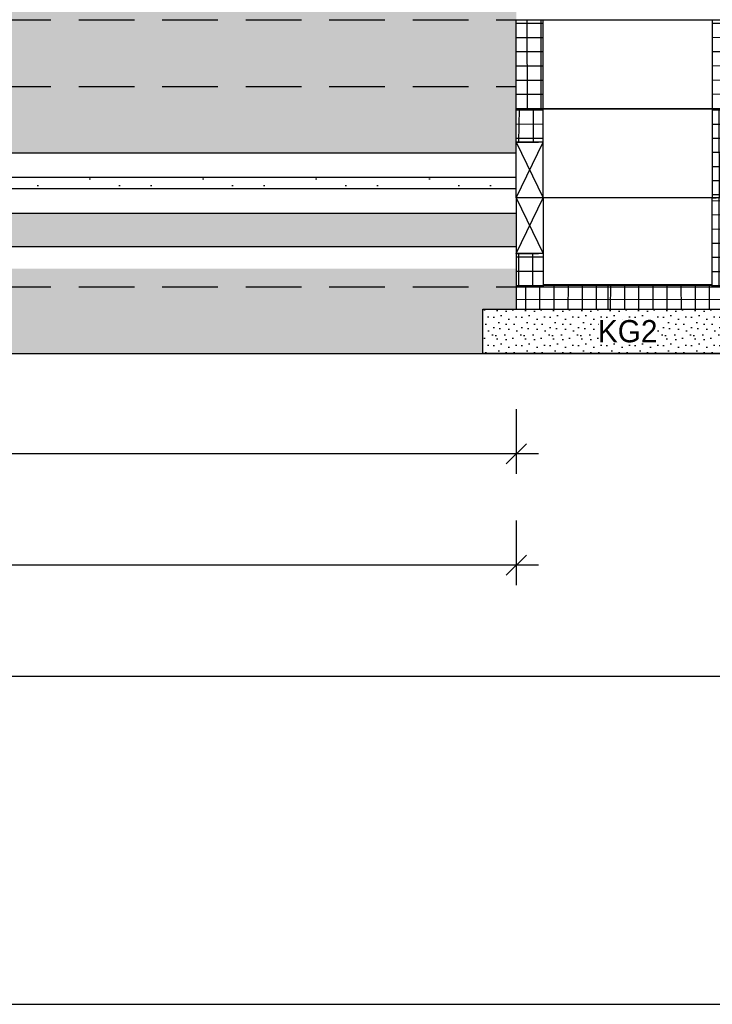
# Model space of a CAD drawing. Header units: metres. Extents: x -8 to 484, y -254 to 116.
# Tile 60 of 172: x 31.76 to 34.87, y 38.7 to 43.12. Entities that reach past the tile are written whole.
import ezdxf

# ---------------------------------------------------------------- set-up
doc = ezdxf.new("R2010")
doc.units = ezdxf.units.M
doc.linetypes.add('GESTRICHELT', pattern=[0.75, 0.5, -0.25])
doc.linetypes.add('STRICHLINIE', pattern=[0.75, 0.5, -0.25])
doc.layers.add('GTU_A_Ansichtsfenster', color=6, linetype='Continuous', plot=False)
for name, color, linetype in [('GTU_P', 1, 'Continuous'), ('GTU_P_Baugrube', 11, 'Continuous'), ('GTU_P_Baugrube_Bemaßung', 11, 'Continuous'), ('GTU_P_Bemaßung', 1, 'Continuous')]:
    doc.layers.add(name, color=color, linetype=linetype)
doc.styles.add('PROVI', font='PROVI.SHX')
doc.dimstyles.new('1zu50', dxfattribs={"dimscale": 0.5, "dimtxt": 0.2, "dimasz": 0.18, "dimexe": 0.18, "dimexo": 0.02, "dimgap": 0.09, "dimtad": 0, "dimtih": 1, "dimtoh": 1, "dimzin": 4, "dimdsep": 46, "dimtxsty": 'PROVI', "dimblk1": 'OBLIQUE', "dimblk2": 'OBLIQUE', "dimsah": 1, "dimcen": 0.3, "dimdle": 0.2, "dimclrd": 256, "dimclre": 256, "dimclrt": 256, "dimadec": 0, "dimazin": 0, "dimtfac": 1, "dimtdec": 4, "dimtofl": 0, "dimtmove": 2, "dimatfit": 3, "dimldrblk": 'NONE', "dimfxl": 0.4, "dimfxlon": 1, "dimtfill": 1, "dimtfillclr": 256, "dimtolj": 1, "dimtzin": 0, "dimlwd": -1, "dimlwe": -1, "dimarcsym": 0})
pattern_1 = [(0, (0.02032, 0.01016), (0, 0.508), [0, -0.508]), (0, (0.18288, 0.02032), (0, 0.508), [0, -0.508]), (0, (0.09144000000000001, 0.13208), (0, 0.508), [0, -0.508]), (0, (0.2032, 0.21336), (0, 0.508), [0, -0.508]), (0, (0.07112, 0.24384), (0, 0.508), [0, -0.508]), (0, (0.11176, 0.36576), (0, 0.508), [0, -0.508]), (0, (0.04064, 0.4572), (0, 0.508), [0, -0.508]), (0, (0.2032, 0.44704), (0, 0.508), [0, -0.508]), (0, (0.32512, 0.46736), (0, 0.508), [0, -0.508]), (0, (0.38608, 0.34544), (0, 0.508), [0, -0.508]), (0, (0.48768, 0.33528), (0, 0.508), [0, -0.508]), (0, (0.48768, 0.1524), (0, 0.508), [0, -0.508]), (0, (0.39624, 0.09144000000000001), (0, 0.508), [0, -0.508]), (0, (0.254, 0.12192), (0, 0.508), [0, -0.508]), (0, (0.34544, 0.21336), (0, 0.508), [0, -0.508]), (0, (0.254, 0.3048), (0, 0.508), [0, -0.508]), (0, (0.46736, 0.02032), (0, 0.508), [0, -0.508])]

# ---------------------------------------------------------------- blocks, each defined once
blk = doc.blocks.new('GTU_QP_KTB_Kabelaufbauschacht Gr V Zwischenrahmen ohne3')
h = blk.add_hatch()
h.set_pattern_fill('ANSI37', color=256, scale=0.02, angle=45)
h.set_pattern_definition([(90, (-3560839.204604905, -5932501.922391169), (-0.06349999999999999, 1.387778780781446e-17), []), (180, (-3560839.204604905, -5932501.922391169), (-1.387778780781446e-17, -0.06349999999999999), [])])
edge = h.paths.add_edge_path()
edge.add_line((-0.3600000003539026, 3.582012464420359e-11), (-0.469004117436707, 3.582012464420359e-11))
edge.add_line((-0.4690041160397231, 3.582012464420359e-11), (-0.4799999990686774, 3.582012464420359e-11))
edge.add_line((-0.4799999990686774, -8.955024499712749e-10), (-0.4799999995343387, 0.3999999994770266))
edge.add_line((-0.48, 0.4000000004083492), (-0.3599999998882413, 0.4000000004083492))
edge.add_line((-0.3599999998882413, 0.4000000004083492), (-0.35999999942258, 3.582012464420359e-11))
h = blk.add_hatch()
h.set_pattern_fill('ANSI37', color=256, scale=0.02, angle=45)
h.set_pattern_definition([(90, (-3560839.204604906, -5932501.922391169), (-0.06349999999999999, 1.387778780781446e-17), []), (180, (-3560839.204604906, -5932501.922391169), (-1.387778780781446e-17, -0.06349999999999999), [])])
edge = h.paths.add_edge_path()
edge.add_line((0.39999999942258, 0.4000000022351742), (0.52, 0.4000000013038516))
edge.add_line((0.5200000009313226, 0.400000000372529), (0.5199999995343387, 0))
edge.add_line((0.5199999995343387, 9.313225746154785e-10), (0.4000000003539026, 9.313225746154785e-10))
edge.add_line((0.3999999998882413, 9.313225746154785e-10), (0.3999999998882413, 0.4000000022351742))
for p, q in [((-0.4799999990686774, -8.955024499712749e-10), (-0.48, 0.4000000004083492)), ((-0.48, 0.4000000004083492), (0.52, 0.4000000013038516)), ((-0.3600000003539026, 3.582012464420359e-11), (-0.3599999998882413, 0.4000000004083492)), ((0.3999999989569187, 0.4000000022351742), (0.3999999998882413, 9.313225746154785e-10)), ((0.52, 0.4000000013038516), (0.5200000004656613, 9.313225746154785e-10)), ((0.5200000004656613, 9.313225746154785e-10), (-0.4799999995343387, -8.596823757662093e-10))]:
    blk.add_line(p, q)
blk = doc.blocks.new('GTU_QP_KTB_Kabelaufbauschacht Gr V Zwischenrahmen unten links')
at = {"layer": 'GTU_P'}
h = blk.add_hatch(dxfattribs=at)
h.set_pattern_fill('ANSI37', color=256, scale=0.02, angle=225.0000007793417)
h.set_pattern_definition([(270.0000007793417, (2572768.185072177, 5641191.845748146), (0.06349999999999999, 8.63732045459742e-10), []), (7.793417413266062e-07, (2572768.185072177, 5641191.845748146), (-8.63732045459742e-10, 0.06349999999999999), [])])
edge = h.paths.add_edge_path()
edge.add_line((0.37999999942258, 5.324903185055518e-09), (0.4890041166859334, 7.038917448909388e-09))
edge.add_line((0.4890041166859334, 7.038917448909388e-09), (0.4999999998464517, 6.328108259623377e-09))
edge.add_line((0.4999999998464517, 6.328108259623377e-09), (0.4999999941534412, 0.4000000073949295))
edge.add_line((0.4999999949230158, 0.4000000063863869), (0.3799999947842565, 0.4000000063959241))
edge.add_line((0.3799999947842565, 0.4000000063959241), (0.37999999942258, 5.324903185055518e-09))
h = blk.add_hatch(dxfattribs=at)
h.set_pattern_fill('ANSI37', color=256, scale=0.02, angle=225.0000007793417)
h.set_pattern_definition([(270.0000007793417, (2572768.175045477, 5641191.845748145), (0.06349999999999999, 8.63732045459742e-10), []), (7.793417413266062e-07, (2572768.175045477, 5641191.845748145), (-8.63732045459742e-10, 0.06349999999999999), [])])
h.paths.add_polyline_path([(-0.3800000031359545, 0.1500000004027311), (-0.50000000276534, 0.1500000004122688), (-0.4999999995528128, -7.417561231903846e-09), (-0.379999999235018, -5.906225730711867e-09)])
for p, q in [((0.4999999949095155, 0.4000000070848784), (-0.5000000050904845, 0.3999999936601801)), ((-0.5000000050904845, 0.3999999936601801), (-0.4999999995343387, -6.712348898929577e-09)), ((-0.5000000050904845, 0.3999999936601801), (-0.3800000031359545, 0.150000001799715)), ((-0.5000000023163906, 0.1500000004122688), (-0.3800000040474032, 0.3999999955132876)), ((-0.3800000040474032, 0.3999999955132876), (-0.3800000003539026, -5.324902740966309e-09)), ((0.37999999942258, 5.324903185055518e-09), (0.3799999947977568, 0.4000000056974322)), ((0.3799999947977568, 0.4000000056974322), (0.3966497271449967, 0.4000000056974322)), ((0.4999999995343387, 6.712349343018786e-09), (0.4999999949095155, 0.4000000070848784)), ((-0.5000000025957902, 0.1500000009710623), (-0.401029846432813, 0.15000000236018)), ((-0.3800000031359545, 0.150000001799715), (-0.5000000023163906, 0.1500000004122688)), ((-0.4999999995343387, -6.712348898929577e-09), (0.4999999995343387, 6.712349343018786e-09))]:
    blk.add_line(p, q, dxfattribs=at)
blk = doc.blocks.new('TU_QP_Auflager aus Kiessand KS Gr V')
blk.add_lwpolyline([(2572782.219796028, 5641190.927870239), (2572782.219796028, 5641191.127870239), (2572783.519757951, 5641191.127870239), (2572783.519757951, 5641190.927870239)], close=True)
blk = doc.blocks.new('GTU_QP_KTB_Kabelaufbauschacht Gr V Bodenplatte')
at = {"layer": 'GTU_P'}
h = blk.add_hatch(dxfattribs=at)
h.set_pattern_fill('ANSI37', color=256, scale=0.02, angle=44.99999999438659)
h.set_pattern_definition([(90, (-2572767.782390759, -5641189.548192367), (-0.0635, 6.221263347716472e-12), []), (180, (-2572767.782390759, -5641189.548192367), (-6.221263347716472e-12, -0.0635), [])])
h.paths.add_polyline_path([(1, -0.09999999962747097), (1, 0), (0.8799999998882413, 0), (0.8799999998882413, 0.009999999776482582), (0.1200000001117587, 0.009999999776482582), (0.1200000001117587, 0), (0, 0), (0, -0.09999999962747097)])
h = blk.add_hatch(dxfattribs=at)
h.set_pattern_fill('DOTS2', color=256, scale=0.005, style=0)
h.set_pattern_definition([(0, (298.5661866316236, -62.68919199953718), (0, 0.127), [0, -0.127]), (0, (298.6068266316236, -62.68665199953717), (0, 0.127), [0, -0.127]), (0, (298.5839666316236, -62.65871199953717), (0, 0.127), [0, -0.127]), (0, (298.6119066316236, -62.63839199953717), (0, 0.127), [0, -0.127]), (0, (298.5788866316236, -62.63077199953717), (0, 0.127), [0, -0.127]), (0, (298.5890466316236, -62.60029199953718), (0, 0.127), [0, -0.127]), (0, (298.5712666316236, -62.57743199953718), (0, 0.127), [0, -0.127]), (0, (298.6119066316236, -62.57997199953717), (0, 0.127), [0, -0.127]), (0, (298.6423866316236, -62.57489199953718), (0, 0.127), [0, -0.127]), (0, (298.6576266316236, -62.60537199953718), (0, 0.127), [0, -0.127]), (0, (298.6830266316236, -62.60791199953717), (0, 0.127), [0, -0.127]), (0, (298.6830266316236, -62.65363199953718), (0, 0.127), [0, -0.127]), (0, (298.6601666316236, -62.66887199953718), (0, 0.127), [0, -0.127]), (0, (298.6246066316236, -62.66125199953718), (0, 0.127), [0, -0.127]), (0, (298.6474666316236, -62.63839199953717), (0, 0.127), [0, -0.127]), (0, (298.6246066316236, -62.61553199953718), (0, 0.127), [0, -0.127]), (0, (298.6779466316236, -62.68665199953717), (0, 0.127), [0, -0.127])])
h.paths.add_polyline_path([(-0.1499809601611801, -0.1000000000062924), (-0.1499809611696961, -0.2999999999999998), (1.149980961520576, -0.2999999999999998), (1.14998096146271, -0.1000000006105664)])
for p, q in [((0, 0), (0, -0.09999999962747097)), ((0, 0), (0.1200000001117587, 0)), ((0.1200000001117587, 0.009999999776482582), (0.8799999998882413, 0.009999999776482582)), ((0.8799999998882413, 0), (1, 0)), ((1, 0), (1, -0.09999999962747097)), ((0, -0.09999999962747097), (1, -0.09999999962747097))]:
    blk.add_line(p, q, dxfattribs=at)
at = {"layer": 'GTU_P', "linetype": 'GESTRICHELT'}
for p, q in [((0.4111999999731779, 0.009999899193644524), (0.4111999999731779, -0.100000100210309)), ((0.5487999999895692, 0.009999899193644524), (0.5487999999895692, -0.100000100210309))]:
    blk.add_line(p, q, dxfattribs=at)
at = {"layer": 'GTU_P', "rotation": 359.9999999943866}
blk.add_blockref('TU_QP_Auflager aus Kiessand KS Gr V', (-2572782.370329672, -5641191.227618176), dxfattribs=at)
at = {"layer": 'GTU_P', "insert": (0.5, -0.1999999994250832), "char_height": 0.1, "width": 0.2616926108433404, "attachment_point": 5, "style": 'PROVI', "bg_fill": 3, "box_fill_scale": 1, "bg_fill_color": 256, "bg_fill_true_color": 13158600, "bg_fill_transparency": 0}
blk.add_mtext('KG2', dxfattribs=at)
blk = doc.blocks.new('_OBLIQUE')
at = {"color": 0, "linetype": 'ByBlock'}
blk.add_line((-0.5, -0.5), (0.5, 0.5), dxfattribs=at)
blk = doc.blocks.new('*D125')
at = {"layer": 'Defpoints', "color": 0, "linetype": 'Continuous'}
for p in [(28.64982143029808, 42.25383254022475), (33.98982143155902, 42.15428105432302), (33.98982143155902, 41.17313695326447)]:
    blk.add_point(p, dxfattribs=at)
at = {"layer": 'GTU_P_Bemaßung', "linetype": 'Continuous'}
for p, q in [((28.64982143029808, 41.37313695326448), (28.64982143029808, 41.08313695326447)), ((33.98982143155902, 41.37313695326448), (33.98982143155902, 41.08313695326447)), ((28.54982143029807, 41.17313695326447), (31.15082143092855, 41.17313695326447)), ((34.08982143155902, 41.17313695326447), (31.48882143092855, 41.17313695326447))]:
    blk.add_line(p, q, dxfattribs=at)
at = {"layer": 'GTU_P_Bemaßung', "linetype": 'Continuous', "xscale": 0.09, "yscale": 0.09, "zscale": 0.09, "rotation": 180}
blk.add_blockref('_OBLIQUE', (28.64982143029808, 41.17313695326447), dxfattribs=at)
at = {"layer": 'GTU_P_Bemaßung', "linetype": 'Continuous', "xscale": 0.09, "yscale": 0.09, "zscale": 0.09}
blk.add_blockref('_OBLIQUE', (33.98982143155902, 41.17313695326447), dxfattribs=at)
at = {"layer": 'GTU_P_Bemaßung', "linetype": 'Continuous', "insert": (31.31982143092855, 41.17313695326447), "char_height": 0.1, "attachment_point": 5, "style": 'PROVI', "bg_fill": 3, "box_fill_scale": 1.1, "bg_fill_color": 256, "bg_fill_true_color": 13158600, "bg_fill_transparency": 0}
blk.add_mtext('\\A1;5.34', dxfattribs=at)
blk = doc.blocks.new('_None')
blk = doc.blocks.new('*D126')
at = {"layer": 'Defpoints', "color": 0, "linetype": 'Continuous'}
for p in [(3.75005423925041, 42.15428147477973), (33.98982143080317, 42.15428189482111), (33.98982143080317, 40.67313695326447)]:
    blk.add_point(p, dxfattribs=at)
at = {"layer": 'GTU_P_Bemaßung', "linetype": 'Continuous'}
for p, q in [((3.75005423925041, 40.87313695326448), (3.75005423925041, 40.58313695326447)), ((33.98982143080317, 40.87313695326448), (33.98982143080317, 40.58313695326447)), ((3.65005423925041, 40.67313695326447), (18.66093783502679, 40.67313695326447)), ((34.08982143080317, 40.67313695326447), (19.07893783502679, 40.67313695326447))]:
    blk.add_line(p, q, dxfattribs=at)
at = {"layer": 'GTU_P_Bemaßung', "linetype": 'Continuous', "xscale": 0.09, "yscale": 0.09, "zscale": 0.09, "rotation": 180}
blk.add_blockref('_OBLIQUE', (3.75005423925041, 40.67313695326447), dxfattribs=at)
at = {"layer": 'GTU_P_Bemaßung', "linetype": 'Continuous', "xscale": 0.09, "yscale": 0.09, "zscale": 0.09}
blk.add_blockref('_OBLIQUE', (33.98982143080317, 40.67313695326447), dxfattribs=at)
at = {"layer": 'GTU_P_Bemaßung', "linetype": 'Continuous', "insert": (18.86993783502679, 40.67313695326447), "char_height": 0.1, "attachment_point": 5, "style": 'PROVI', "bg_fill": 3, "box_fill_scale": 1.1, "bg_fill_color": 256, "bg_fill_true_color": 13158600, "bg_fill_transparency": 0}
blk.add_mtext('\\A1;30.24', dxfattribs=at)
blk = doc.blocks.new('*D189')
at = {"layer": 'Defpoints', "color": 0, "linetype": 'Continuous'}
for p in [(2.150000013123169, 41.62313695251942), (35.58982143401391, 41.62313695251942), (35.58982143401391, 40.17313695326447)]:
    blk.add_point(p, dxfattribs=at)
at = {"layer": 'GTU_P_Baugrube_Bemaßung', "linetype": 'Continuous'}
for p, q in [((2.150000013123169, 40.37313695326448), (2.150000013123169, 40.08313695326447)), ((35.58982143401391, 40.37313695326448), (35.58982143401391, 40.08313695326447)), ((2.050000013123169, 40.17313695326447), (18.65591072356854, 40.17313695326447)), ((35.68982143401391, 40.17313695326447), (19.08391072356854, 40.17313695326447))]:
    blk.add_line(p, q, dxfattribs=at)
at = {"layer": 'GTU_P_Baugrube_Bemaßung', "linetype": 'Continuous', "xscale": 0.09, "yscale": 0.09, "zscale": 0.09, "rotation": 180}
blk.add_blockref('_OBLIQUE', (2.150000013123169, 40.17313695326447), dxfattribs=at)
at = {"layer": 'GTU_P_Baugrube_Bemaßung', "linetype": 'Continuous', "xscale": 0.09, "yscale": 0.09, "zscale": 0.09}
blk.add_blockref('_OBLIQUE', (35.58982143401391, 40.17313695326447), dxfattribs=at)
at = {"layer": 'GTU_P_Baugrube_Bemaßung', "linetype": 'Continuous', "insert": (18.86991072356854, 40.17313695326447), "char_height": 0.1, "attachment_point": 5, "style": 'PROVI', "bg_fill": 3, "box_fill_scale": 1.1, "bg_fill_color": 256, "bg_fill_true_color": 13158600, "bg_fill_transparency": 0}
blk.add_mtext('\\A1;33.44', dxfattribs=at)

msp = doc.modelspace()

# ---------------------------------------------------------------- hatches: boundary and pattern name
at = {"layer": 'GTU_P'}
h = msp.add_hatch(dxfattribs=at)
h.set_pattern_fill('SCREED', color=256, scale=0.02, angle=45, style=0)
h.set_pattern_definition([(45, (1.999819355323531, 0.09955141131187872), (0.5388153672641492, 0.8980256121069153), [-0.127, 0, -0.381, 0]), (45, (1.990839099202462, 0.1085316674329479), (0.5388153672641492, 0.8980256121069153), [-0.0508, 0, -0.1778, 0, -0.09144000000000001, 0, -0.381, 0]), (45, (1.981858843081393, 0.117511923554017), (0.5388153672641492, 0.8980256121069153), [-0.0254, 0, -0.127, 0, -0.127, 0, -0.2794, 0, -0.09144000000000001, 0]), (45, (1.972878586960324, 0.1264921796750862), (0.5388153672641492, 0.8980256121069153), [-0.09144000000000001, 0, -0.4064, 0]), (45, (1.963898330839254, 0.1354724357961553), (0.5388153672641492, 0.8980256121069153), [-0.3048, 0, -0.3048, 0]), (45, (1.954918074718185, 0.1444526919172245), (0.5388153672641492, 0.8980256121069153), [-0.4318, 0]), (45, (1.945937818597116, 0.1534329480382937), (0.5388153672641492, 0.8980256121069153), [-0.127, 0, -0.5588000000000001, 0]), (45, (1.936957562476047, 0.1624132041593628), (0.5388153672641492, 0.8980256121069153), [-0.1778, 0, -0.1016, 0]), (45, (1.927977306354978, 0.171393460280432), (0.5388153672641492, 0.8980256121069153), [-0.254, 0]), (45, (1.91001679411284, 0.1893539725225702), (0.5388153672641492, 0.8980256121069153), [-0.03556, 0, -0.381, 0, -0.2286, 0]), (45, (1.90103653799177, 0.1983342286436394), (0.5388153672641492, 0.8980256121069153), [-0.0508, 0, -0.00508, 0, -0.127, 0]), (45, (1.892056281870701, 0.2073144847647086), (0.5388153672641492, 0.8980256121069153), [-0.0254, 0, -0.3302, 0, -0.381, 0]), (45, (1.883076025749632, 0.2162947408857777), (0.5388153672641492, 0.8980256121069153), [-0.254, 0]), (45, (1.874095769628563, 0.2252749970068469), (0.5388153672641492, 0.8980256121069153), [-0.127, 0, -0.5334000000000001, 0]), (45, (1.856135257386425, 0.2432355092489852), (0.5388153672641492, 0.8980256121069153), [-0.6096, 0]), (45, (1.847155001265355, 0.2522157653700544), (0.5388153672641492, 0.8980256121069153), [-0.127, 0, -0.01016, 0, -0.1778, 0]), (45, (1.838174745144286, 0.2611960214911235), (0.5388153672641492, 0.8980256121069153), [-0.03556, 0, -0.254, 0, -0.1016, 0, -0.1778, 0, -0.2032, 0]), (45, (1.829194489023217, 0.2701762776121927), (0.5388153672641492, 0.8980256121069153), [-0.0762, 0, -0.1016, 0, -0.254, 0, -0.01016, 0, -0.127, 0]), (45, (1.820214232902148, 0.2791565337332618), (0.5388153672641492, 0.8980256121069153), [-0.254, 0])])
h.paths.add_polyline_path([(3.75005423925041, 42.15428147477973), (3.750442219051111, 42.00428147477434), (8.875224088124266, 42.00428140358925), (8.874836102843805, 42.15428140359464)])
h.paths.add_polyline_path([(33.98982142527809, 42.1038330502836), (33.98982142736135, 42.25381207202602), (28.64982143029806, 42.25381574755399), (28.64982143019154, 42.10383302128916)])
h.paths.add_polyline_path([(24.04982143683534, 42.15428119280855), (24.0498214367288, 42.00428119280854), (27.64981935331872, 42.00428114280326), (27.64981935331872, 42.15428114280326)])
h.paths.add_polyline_path([(19.34982558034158, 42.15428125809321), (19.34982558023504, 42.0042812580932), (23.04981935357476, 42.00428120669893), (23.04981935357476, 42.15428120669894)])
h.paths.add_polyline_path([(14.62482349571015, 42.15428132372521), (14.62521148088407, 42.00428132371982), (18.349823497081, 42.0042812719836), (18.349823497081, 42.15428127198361)])
h.paths.add_polyline_path([(9.874838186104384, 42.15428138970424), (9.87522617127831, 42.00428138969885), (13.62482141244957, 42.0042813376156), (13.62482141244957, 42.15428133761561)])
at = {"layer": 'GTU_P_Baugrube', "linetype": 'Continuous', "transparency": 33554687}
h = msp.add_hatch(dxfattribs=at)
h.set_pattern_fill('DOTS2', color=256, scale=0.02, style=0)
h.set_pattern_definition(pattern_1)
h.paths.add_polyline_path([(2.75, 41.92313695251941), (2.150000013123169, 41.92313695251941), (2.150000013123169, 41.62313695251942), (27.49984047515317, 41.62313695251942), (27.49984047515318, 41.82313696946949), (27.64982143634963, 41.82313696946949), (27.64982143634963, 41.92313696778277), (24.04982143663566, 41.92313695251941), (24.04982143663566, 41.87313696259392), (24.19980239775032, 41.87313696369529), (24.19980239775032, 41.67313696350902), (22.89984047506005, 41.67313696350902), (22.89984047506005, 41.87313696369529), (23.04982143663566, 41.87313696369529), (23.04982143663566, 41.92313695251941), (19.34982349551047, 41.92313695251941), (19.34982349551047, 41.87313696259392), (19.49980445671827, 41.87313696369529), (19.49980445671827, 41.67313696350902), (18.19984253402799, 41.67313696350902), (18.19984253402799, 41.87313696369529), (18.34982349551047, 41.87313696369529), (18.34982349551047, 41.92313695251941), (14.62482349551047, 41.92313695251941), (14.62482349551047, 41.87313696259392), (14.77480445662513, 41.87313696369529), (14.77480445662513, 41.67313696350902), (13.47484253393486, 41.67313696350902), (13.47484253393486, 41.87313696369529), (13.62482349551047, 41.87313696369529), (13.62482349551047, 41.92313695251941), (9.874836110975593, 41.92313695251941), (9.874838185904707, 41.92313695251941), (9.874838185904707, 41.87313696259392), (10.02481914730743, 41.87313696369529), (10.02481914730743, 41.67313696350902), (8.724857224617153, 41.67313696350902), (8.724857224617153, 41.87313696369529), (8.874838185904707, 41.87313696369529), (8.874838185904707, 41.92313695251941), (3.75000001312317, 41.92313695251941), (3.75000001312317, 41.8731369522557), (3.899980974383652, 41.87313695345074), (3.899980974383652, 41.67313695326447), (2.60001905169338, 41.67313695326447), (2.60001905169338, 41.87313695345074), (2.75000001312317, 41.87313695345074)])
h.paths.add_polyline_path([(2.150000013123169, 41.92313695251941), (2.75, 41.92313695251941), (2.75000001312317, 41.97313695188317), (2.750000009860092, 42.22313695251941), (2.150000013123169, 42.22313695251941)])
h.paths.add_polyline_path([(2.150000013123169, 42.22313695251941), (2.75, 42.22313695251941), (2.750000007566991, 42.37313695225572), (2.750000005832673, 42.52313695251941), (2.150000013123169, 42.52313695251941)])
h.paths.add_polyline_path([(2.150000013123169, 42.52313695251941), (2.75, 42.52313695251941), (2.750000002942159, 42.77313695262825), (2.749999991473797, 42.82313695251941), (2.150000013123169, 42.82313695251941)])
h.paths.add_polyline_path([(2.75, 43.1231369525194), (2.150000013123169, 43.1231369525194), (2.150000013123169, 42.82313695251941), (2.75, 42.82313695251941)])
h.paths.add_polyline_path([(2.749999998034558, 43.17324995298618), (2.749999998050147, 43.4231369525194), (2.150000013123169, 43.4231369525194), (2.150000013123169, 43.1231369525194), (2.75, 43.1231369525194), (2.749999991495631, 43.17313697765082)])
h.paths.add_polyline_path([(2.75, 43.7231369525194), (2.150000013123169, 43.7231369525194), (2.150000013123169, 43.4231369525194), (2.75, 43.4231369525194), (2.749999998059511, 43.57324995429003)])
h.paths.add_polyline_path([(2.75, 44.02313695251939), (2.150000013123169, 44.02313695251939), (2.150000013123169, 43.7231369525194), (2.75, 43.7231369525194), (2.750000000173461, 43.97324995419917)])
h.paths.add_polyline_path([(2.150000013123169, 44.02313695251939), (2.75, 44.02313695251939), (2.75, 44.04824995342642), (2.75, 44.12324995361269), (2.150000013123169, 44.12324995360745)])
h.paths.add_polyline_path([(3.749999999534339, 44.12324995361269), (3.749999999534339, 44.04824995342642), (3.75, 44.01395704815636), (5.279631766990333, 44.09043863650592), (5.328848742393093, 44.1232499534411)])
h.paths.add_polyline_path([(3.750000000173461, 43.97324995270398), (3.749999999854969, 43.7135822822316), (4.792537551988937, 43.76570915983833), (5.279631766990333, 44.09043863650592), (3.749999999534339, 44.01395704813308)])
h.paths.add_polyline_path([(3.749999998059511, 43.57324995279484), (3.749999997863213, 43.4132075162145), (4.30544333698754, 43.44097968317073), (4.792537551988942, 43.76570915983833), (3.749999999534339, 43.71358228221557)])
h.paths.add_polyline_path([(3.749999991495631, 43.17313697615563), (3.749999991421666, 43.11283274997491), (8.874836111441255, 43.36907455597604), (8.87483610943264, 43.57324995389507), (8.874836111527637, 43.66944932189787), (4.30544333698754, 43.44097968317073), (3.749999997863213, 43.4132075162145), (3.749999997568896, 43.17324995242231)])
h.paths.add_polyline_path([(8.874836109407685, 43.17324995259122), (8.8748361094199, 43.36907455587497), (3.749999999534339, 43.11283275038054), (3.749999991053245, 42.81245798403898), (8.874836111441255, 43.06869979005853), (8.874836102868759, 43.17313697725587)])
h.paths.add_polyline_path([(8.874836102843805, 42.77313697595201), (8.874836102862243, 43.06869978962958), (3.749999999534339, 42.81245798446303), (3.749999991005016, 42.7731369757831), (3.750000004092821, 42.62324994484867), (3.750054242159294, 42.6232499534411), (5.973334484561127, 42.62324994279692), (8.874836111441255, 42.76832502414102), (8.874838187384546, 42.76832502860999), (8.874838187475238, 42.77313697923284)])
h.paths.add_polyline_path([(8.874836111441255, 42.76832502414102), (5.973334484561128, 42.62324994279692), (8.874836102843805, 42.62324992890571), (8.874838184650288, 42.62324997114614), (8.874838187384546, 42.76832502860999)])
h.paths.add_polyline_path([(9.874838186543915, 42.7731369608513), (9.874838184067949, 42.62324992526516), (10.72330467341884, 42.62324992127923), (13.62482142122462, 42.7683257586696), (13.62482349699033, 42.76832586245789), (13.624823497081, 42.77313697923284), (13.62482141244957, 42.77313697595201), (13.62482141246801, 43.06870052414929), (9.874836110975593, 42.88120125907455), (9.874836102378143, 42.77313697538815)])
h.paths.add_polyline_path([(9.874836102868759, 43.17313697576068), (9.874836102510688, 42.88120125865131), (13.62482142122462, 43.06870052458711), (13.62482141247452, 43.17313697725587), (13.62482141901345, 43.17324995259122), (13.62482141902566, 43.36907529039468), (9.874836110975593, 43.18157602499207), (9.874836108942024, 43.17324995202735)])
h.paths.add_polyline_path([(13.6248214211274, 43.57324995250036), (13.6248214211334, 43.66945005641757), (9.874836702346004, 43.4819508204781), (9.874836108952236, 43.1815760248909), (13.62482142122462, 43.36907529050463)])
h.paths.add_polyline_path([(13.62482142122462, 42.7683257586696), (10.72330467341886, 42.62324992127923), (13.62482141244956, 42.62324990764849), (13.62482349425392, 42.62313697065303), (13.62482349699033, 42.76832586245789)])
h.paths.add_polyline_path([(14.62482349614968, 42.7731369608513), (14.62482349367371, 42.62324990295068), (15.47330467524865, 42.62324989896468), (18.34982349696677, 42.76707586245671), (18.349823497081, 42.77313697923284), (18.34982141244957, 42.77313697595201), (18.34982141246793, 43.06745052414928), (14.62483611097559, 42.88120125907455), (14.62482141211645, 42.88120052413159), (14.62482141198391, 42.77313697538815)])
h.paths.add_polyline_path([(14.62482141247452, 43.17313697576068), (14.62482141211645, 42.88120052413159), (14.62483611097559, 42.88120125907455), (18.34982141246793, 43.06745052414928), (18.34982141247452, 43.17313697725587), (18.34982141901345, 43.17324995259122), (18.34982141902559, 43.36782529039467), (14.62483611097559, 43.18157602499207), (14.624821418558, 43.18157529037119), (14.62482141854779, 43.17324995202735)])
h.paths.add_polyline_path([(14.62483611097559, 43.18157602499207), (18.34982141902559, 43.36782529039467), (18.3498214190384, 43.57324995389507), (18.34982142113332, 43.66820005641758), (14.62482201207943, 43.48195008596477), (14.624821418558, 43.18157529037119)])
h.paths.add_polyline_path([(18.34982349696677, 42.76707586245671), (15.47330467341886, 42.62324992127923), (18.349823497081, 42.62324988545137)])
h.paths.add_polyline_path([(22.22633513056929, 42.6232498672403), (19.34982184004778, 42.76707553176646), (19.34982349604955, 42.76707551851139), (19.34982349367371, 42.62324988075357), (19.34982558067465, 42.62324988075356)])
h.paths.add_polyline_path([(23.04981935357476, 42.77313697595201), (23.04981935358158, 42.88245042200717), (19.34982184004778, 43.06745029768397), (19.34982141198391, 42.77313697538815), (19.34982349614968, 42.7731369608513), (19.34982349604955, 42.76707551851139), (19.34982184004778, 42.76707553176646), (22.22633513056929, 42.6232498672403), (23.04982143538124, 42.62324986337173), (23.04982143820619, 42.77313697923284)])
h.paths.add_polyline_path([(23.04981936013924, 43.1828251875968), (19.34982184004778, 43.36782506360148), (19.34982141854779, 43.17324995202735), (19.34982141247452, 43.17313697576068), (19.34982141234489, 43.06745029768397), (23.04981935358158, 42.88245042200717), (23.04981935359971, 43.17313697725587), (23.04981936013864, 43.17324995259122)])
h.paths.add_polyline_path([(19.34982184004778, 43.36782506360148), (23.04981936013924, 43.1828251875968), (23.04981936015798, 43.48319995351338), (19.34982184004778, 43.66819982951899), (19.34982142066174, 43.5732499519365)])
h.paths.add_polyline_path([(26.97633513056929, 42.6232498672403), (24.04982143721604, 42.76957555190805), (24.0498214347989, 42.62324985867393)])
h.paths.add_polyline_path([(24.04982143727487, 42.7731369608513), (24.04982143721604, 42.76957555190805), (26.97633513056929, 42.6232498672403), (27.64981935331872, 42.62324984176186), (27.64982143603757, 42.62324984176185), (27.64982143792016, 42.72313698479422), (27.64981935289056, 42.72313697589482), (27.64981935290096, 42.88995042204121), (24.04981935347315, 43.0699504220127), (24.0498193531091, 42.77313697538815)])
h.paths.add_polyline_path([(24.04981935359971, 43.17313697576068), (24.04981935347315, 43.0699504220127), (27.64981935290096, 42.88995042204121), (27.64981935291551, 43.12313697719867), (27.64981935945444, 43.12324995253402), (27.64981935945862, 43.19032518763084), (24.0498193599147, 43.37032518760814), (24.04981935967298, 43.17324995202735)])
h.paths.add_polyline_path([(24.0498193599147, 43.37032518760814), (27.64981935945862, 43.19032518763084), (27.64981935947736, 43.49069995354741), (24.04981977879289, 43.67069993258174), (24.04981936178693, 43.5732499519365)])
h.paths.add_polyline_path([(28.64982143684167, 42.52369891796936), (33.9898214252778, 42.52369891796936), (33.98982142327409, 42.72313695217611), (33.98982141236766, 42.82313695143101), (28.64982143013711, 42.82313698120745), (28.64981935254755, 42.82313698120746), (28.6498193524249, 42.72313697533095), (28.64982143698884, 42.72313696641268)])
h.paths.add_polyline_path([(28.64981935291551, 43.12313697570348), (28.64981935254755, 42.82313698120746), (28.64982143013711, 42.82313698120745), (33.9898214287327, 42.82313695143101), (33.98982141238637, 43.12313697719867), (28.6498214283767, 43.12313698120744)])
h.paths.add_polyline_path([(33.98982142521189, 43.423136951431), (28.6498214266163, 43.42313698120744), (28.6498193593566, 43.42313698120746), (28.64981935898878, 43.12324995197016), (28.6498214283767, 43.12313698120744), (33.9898214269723, 43.12313695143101), (33.9898214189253, 43.12324995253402)])
h.paths.add_polyline_path([(28.6498214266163, 43.42313698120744), (33.98982142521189, 43.423136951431), (33.98982141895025, 43.52324995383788), (33.98982142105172, 43.72324995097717), (28.6498214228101, 43.72324998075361), (28.64981936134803, 43.72324998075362), (28.64981936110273, 43.5232499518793), (28.6498193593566, 43.42313698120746)])
h.paths.add_polyline_path([(28.64981936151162, 44.01324995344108), (28.64981936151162, 43.92324995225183), (28.64981936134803, 43.72324998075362), (28.6498214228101, 43.72324998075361), (33.9898214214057, 43.72324995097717), (33.9898214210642, 43.92324995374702), (33.98982142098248, 44.023136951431), (33.12487586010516, 44.02313695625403), (33.12981936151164, 44.01324995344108)])
h.paths.add_polyline_path([(33.98982142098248, 44.023136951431), (33.98982142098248, 44.04824995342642), (33.98982142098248, 44.12324995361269), (33.07481936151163, 44.1232499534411), (33.12487586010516, 44.02313695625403)])
h.paths.add_polyline_path([(34.98982142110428, 44.02313695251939), (35.58982143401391, 44.02313695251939), (35.58982143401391, 44.12324995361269), (34.98982142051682, 44.12324995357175), (34.98982142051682, 44.04824995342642)])
h.paths.add_polyline_path([(34.98982142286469, 43.7231369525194), (35.58982143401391, 43.7231369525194), (35.58982143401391, 44.02313695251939), (34.98982142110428, 44.02313695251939), (34.98982142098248, 43.92324995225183)])
h.paths.add_polyline_path([(34.98982142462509, 43.4231369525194), (35.58982143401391, 43.4231369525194), (35.58982143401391, 43.7231369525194), (34.98982142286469, 43.7231369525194), (34.98982142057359, 43.5232499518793)])
h.paths.add_polyline_path([(35.58982143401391, 43.4231369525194), (34.98982142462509, 43.4231369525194), (34.98982141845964, 43.12324995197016), (34.9898214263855, 43.1231369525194), (35.58982143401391, 43.1231369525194)])
h.paths.add_polyline_path([(35.58982143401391, 43.1231369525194), (34.9898214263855, 43.1231369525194), (34.98982141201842, 42.82313695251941), (35.58982143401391, 42.82313695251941)])
h.paths.add_polyline_path([(34.98982142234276, 42.72313696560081), (34.98982142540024, 42.52313695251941), (35.58982143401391, 42.52313695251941), (35.58982143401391, 42.82313695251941), (34.9898214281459, 42.82313695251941)])
h.paths.add_polyline_path([(34.98982143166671, 42.22313695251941), (35.58982143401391, 42.22313695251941), (35.58982143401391, 42.52313695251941), (34.9898214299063, 42.52313695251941), (34.9898214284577, 42.32313696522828)])
h.paths.add_polyline_path([(34.98982143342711, 41.92313695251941), (35.58982143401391, 41.92313695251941), (35.58982143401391, 42.22313695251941), (34.98982143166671, 42.22313695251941)])
h.paths.add_polyline_path([(34.98982143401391, 41.92313695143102), (34.98982143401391, 41.82313695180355), (35.13980239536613, 41.82313695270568), (35.13980239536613, 41.62313695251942), (35.58982143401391, 41.62313695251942), (35.58982143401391, 41.92313695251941)])
h.paths.add_polyline_path([(33.98982143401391, 41.82313695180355), (33.98982143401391, 41.92313695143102), (28.64982143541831, 41.92313698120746), (28.64982143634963, 41.8231369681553), (28.79980239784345, 41.82313696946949), (28.79980239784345, 41.62313696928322), (33.83984047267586, 41.62313695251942), (33.83984047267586, 41.82313695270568)])
h.paths.add_polyline_path([(33.98982142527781, 42.00428105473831), (28.64982143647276, 42.00428112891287), (28.64982143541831, 41.92313698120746), (33.98982143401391, 41.92313695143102)])
h.paths.add_polyline_path([(27.64981935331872, 42.00428114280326), (24.0498214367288, 42.00428119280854), (24.04982143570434, 41.97313697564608), (24.04982143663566, 41.92313695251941), (27.64982143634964, 41.92313696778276), (27.64982143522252, 42.00428114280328)])
h.paths.add_polyline_path([(23.04981935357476, 42.00428120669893), (19.34982558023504, 42.0042812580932), (19.34982349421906, 42.00428125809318), (19.34982349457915, 41.97313697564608), (19.34982349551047, 41.92313695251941), (23.04982143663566, 41.92313695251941), (23.04982143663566, 41.97313696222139), (23.04982143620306, 42.00428120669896)])
h.paths.add_polyline_path([(14.62482349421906, 42.00428132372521), (14.62482349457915, 41.97313697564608), (14.62482349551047, 41.92313695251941), (18.34982349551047, 41.92313695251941), (18.34982349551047, 41.97313696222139), (18.34982349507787, 42.0042812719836)])
h.paths.add_polyline_path([(8.874838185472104, 42.0042814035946), (3.750054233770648, 42.00428147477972), (3.750000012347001, 42.00428147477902), (3.750000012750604, 41.97313696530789), (3.75000001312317, 41.92313695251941), (8.874838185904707, 41.92313695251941), (8.874838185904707, 41.97313696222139)])
h.paths.add_polyline_path([(9.874838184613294, 42.00428138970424), (9.874838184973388, 41.97313697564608), (9.874838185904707, 41.92313695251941), (9.874836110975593, 41.92313695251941), (13.62482349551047, 41.92313695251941), (13.62482349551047, 41.97313696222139), (13.62482349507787, 42.00428133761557), (13.62482141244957, 42.0042813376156)])
h = msp.add_hatch(dxfattribs=at)
h.set_pattern_fill('DOTS2', color=256, scale=0.02, style=0)
h.set_pattern_definition(pattern_1)
h.paths.add_polyline_path([(28.64982143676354, 42.41369924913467), (28.64982143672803, 42.36369906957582), (33.9898214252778, 42.36369910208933), (33.9898214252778, 42.41369932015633)])

# ---------------------------------------------------------------- linework, layer by layer
at = {"layer": 'GTU_P'}
for p, q in [((33.9898214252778, 42.52369891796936), (28.64982143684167, 42.52369891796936)), ((33.9898214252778, 42.41369932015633), (28.64982143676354, 42.41369924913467)), ((33.9898214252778, 42.36369910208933), (28.64982143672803, 42.36369906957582)), ((28.64982143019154, 42.10383254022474, -2.076831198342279e-07), (33.98982141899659, 42.10383246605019, -2.944620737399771e-07))]:
    msp.add_line(p, q, dxfattribs=at)
msp.add_lwpolyline([(28.64982143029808, 42.25383254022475), (33.98982141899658, 42.2538324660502)], dxfattribs=at)
at = {"layer": 'GTU_P_Baugrube', "linetype": 'STRICHLINIE', "ltscale": 0.5}
for p, q in [((28.6498214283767, 43.12313698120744), (33.9898214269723, 43.12313695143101)), ((28.64982143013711, 42.82313698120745), (33.9898214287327, 42.82313695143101)), ((28.64982143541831, 41.92313698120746), (33.98982143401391, 41.92313695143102))]:
    msp.add_line(p, q, dxfattribs=at)
at = {"layer": 'GTU_P_Baugrube'}
msp.add_line((2.150000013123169, 41.62313695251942), (35.58982143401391, 41.62313695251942), dxfattribs=at)

# ---------------------------------------------------------------- block references
at = {"layer": 'GTU_P'}
for name, p, rotation in [('GTU_QP_KTB_Kabelaufbauschacht Gr V Zwischenrahmen ohne3', (34.4698214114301, 42.72313697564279), 359.9999998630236), ('GTU_QP_KTB_Kabelaufbauschacht Gr V Zwischenrahmen unten links', (34.48982143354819, 41.9231369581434), 360)]:
    msp.add_blockref(name, p, dxfattribs=dict(at, rotation=rotation))
at = {"layer": 'GTU_P', "xscale": -1, "rotation": 180.0000015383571}
msp.add_blockref('GTU_QP_KTB_Kabelaufbauschacht Gr V Zwischenrahmen unten links', (34.48982142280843, 42.72313695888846), dxfattribs=at)

# ---------------------------------------------------------------- next in the draw order: block references
at = {"layer": 'GTU_P'}
msp.add_blockref('GTU_QP_KTB_Kabelaufbauschacht Gr V Bodenplatte', (33.98982143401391, 41.92313695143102), dxfattribs=at)

# ---------------------------------------------------------------- next in the draw order: linework, layer by layer
at = {"layer": 'GTU_A_Ansichtsfenster', "linetype": 'Continuous', "flags": 128}
msp.add_lwpolyline([(0, 38.7), (47.5, 38.7), (47.5, 53.05), (0, 53.05)], close=True, dxfattribs=at)

# ---------------------------------------------------------------- next in the draw order: dimensions: what is measured, and where the dimension line sits
at = {"layer": 'GTU_P_Baugrube_Bemaßung', "linetype": 'Continuous'}
dim = msp.add_linear_dim(base=(35.58982143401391, 40.17313695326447), p1=(2.150000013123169, 41.62313695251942), p2=(35.58982143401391, 41.62313695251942), dimstyle='1zu50', dxfattribs=at)
dim.commit()
dim.dimension.update_dxf_attribs({"geometry": '*D189', "text_midpoint": (18.86991072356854, 40.17313695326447)})

# ---------------------------------------------------------------- next in the draw order: dimensions: what is measured, and where the dimension line sits
at = {"layer": 'GTU_P_Bemaßung', "linetype": 'Continuous'}
dim = msp.add_linear_dim(base=(33.98982143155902, 41.17313695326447), p1=(28.64982143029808, 42.25383254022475), p2=(33.98982143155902, 42.15428105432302), dimstyle='1zu50', dxfattribs=at)
dim.commit()
dim.dimension.update_dxf_attribs({"geometry": '*D125', "text_midpoint": (31.31982143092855, 41.17313695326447)})

# ---------------------------------------------------------------- next in the draw order: dimensions: what is measured, and where the dimension line sits
dim = msp.add_linear_dim(base=(33.98982143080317, 40.67313695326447), p1=(3.75005423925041, 42.15428147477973), p2=(33.98982143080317, 42.15428189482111), dimstyle='1zu50', dxfattribs=at)
dim.commit()
dim.dimension.update_dxf_attribs({"geometry": '*D126', "text_midpoint": (18.86993783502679, 40.67313695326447)})

doc.saveas('drawing.dxf')
